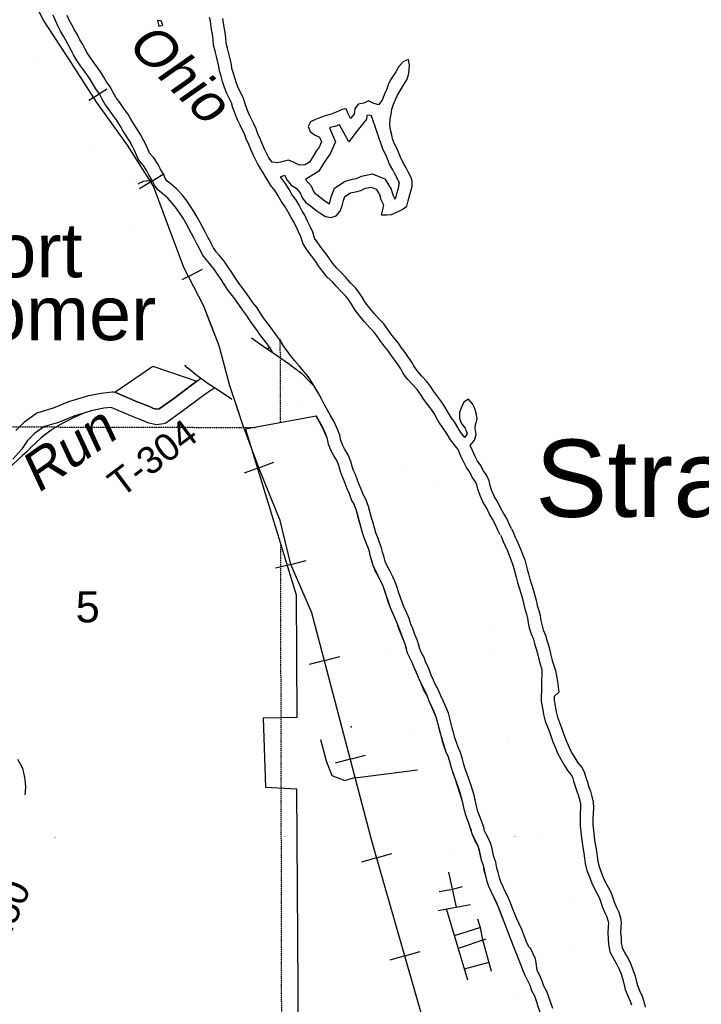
# Model space of a CAD drawing. Header units: feet. Extents: x -155 to 2562643, y -56 to 364810.
# Tile 113 of 121: x 2514785 to 2523596, y 315707 to 328440. Entities that reach past the tile are written whole.
import ezdxf
from ezdxf.enums import TextEntityAlignment as Align

# ---------------------------------------------------------------- set-up
doc = ezdxf.new("R2010")
doc.units = ezdxf.units.FT
doc.header["$MEASUREMENT"] = 0
for name, pattern in [('HIDDEN', [0.375, 0.25, -0.125]), ('HIDDEN2', [0.1875, 0.125, -0.0625]), ('water', [0])]:
    doc.linetypes.add(name, pattern=pattern)
for name, color, linetype in [('INCORPORATED', 3, 'Continuous'), ('MTEXT', 2, 'Continuous'), ('RAILROAD', 6, 'Continuous'), ('SECTION', 8, 'HIDDEN2'), ('SECTION-TEXT', 8, 'Continuous'), ('STATE-RT', 2, 'Continuous'), ('STREET-URBAN', 15, 'Continuous'), ('TOWNSHIP', 9, 'HIDDEN'), ('TR-TEXT', 6, 'Continuous'), ('TWP-RD', 6, 'Continuous'), ('WATER-TEXT', 1, 'Continuous'), ('WATERWAY', 14, 'water')]:
    doc.layers.add(name, color=color, linetype=linetype)
doc.styles.add('ARIAL', font='arial.ttf')

msp = doc.modelspace()

# ---------------------------------------------------------------- linework, layer by layer
at = {"layer": 'INCORPORATED'}
for points in [[(2516014.21, 323624.04), (2516507.79, 323960.16), (2517076.04, 323767.09), (2516760.3, 323528.85), (2516587.27, 323406.99), (2516558.54, 323403.77), (2516516.02, 323413.83), (2516462.11, 323437.31), (2516304.91, 323499.05), (2516014.21, 323624.04)], [(2521511.91, 315600.32), (2521443.13, 315809.94), (2521405.71, 315881.22), (2521382.3, 315950.78), (2521313.53, 316089.46), (2521131.05, 316558.06), (2520978.17, 316956.04), (2520885.55, 317155.99), (2520849.87, 317229.2), (2520828.3, 317296.74), (2520779.55, 317499.74), (2520753.94, 317569.18), (2520709.61, 317754.28), (2520636.34, 317896.64), (2520601.41, 318021.91), (2520550.38, 318152.79), (2520530.57, 318230.39), (2520513.3, 318316.66), (2520410.98, 318641.86), (2520368.16, 318762.94), (2520328.87, 318904.12), (2520299.36, 318969.47), (2520236.79, 319166.13), (2520168.84, 319420.72), (2520076.04, 319628.67), (2520050.38, 319700.11), (2519951.69, 319903.92), (2519932.49, 319955.5), (2519879.8, 320072.34), (2519860.55, 320125.92), (2519831.33, 320179.27), (2519799.73, 320248.57), (2519769.03, 320363.93), (2519664.74, 320635.66), (2519578.11, 320835.75), (2519481.66, 321113.67), (2519353.5, 321380.83), (2519316.49, 321510.05), (2519305.18, 321565.82), (2519234.9, 321750.29), (2519213.29, 321819.84), (2519136.93, 322092.23), (2519107.04, 322173.59), (2519075.68, 322232.88), (2519047.98, 322306.28), (2519018.47, 322371.63), (2518990.86, 322441.03), (2518971.57, 322496.61), (2518948.38, 322548.1), (2518926.91, 322611.64), (2518909.42, 322675.27), (2518883.95, 322738.72), (2518840.33, 322809.73), (2518806.83, 322874.98), (2518779.08, 322950.38), (2518763.45, 323020.06), (2518731.64, 323097.1), (2518703.87, 323156.27), (2518616.91, 323312.07), (2517702.22, 323142.76), (2517702.22, 323142.76), (2518357.08, 321002.41), (2518368.93, 319417.47), (2517930.9, 319405.35), (2517963.09, 318513.17), (2518361.7, 318494.73), (2518384.03, 315278.8)]]:
    msp.add_lwpolyline(points, dxfattribs=at)
msp.add_point((2519068.57, 319295.43), dxfattribs=at)
at = {"layer": 'RAILROAD'}
for p, q in [((2515739.81, 327435.41), (2515912.87, 327545.29)), ((2515739.81, 327435.41), (2515677.15, 327395.62)), ((2516479.98, 326343.22), (2516653.28, 326452.71)), ((2516479.98, 326343.22), (2516333.7, 326250.8)), ((2516967.33, 325118.7), (2516881.92, 325074.44)), ((2516967.33, 325118.7), (2517149.34, 325213.02)), ((2517876.57, 322646.54), (2518068.38, 322718.89)), ((2517876.57, 322646.54), (2517686.73, 322574.93)), ((2518289.68, 321396.61), (2518092.44, 321349.02)), ((2518289.68, 321396.61), (2518488.96, 321444.7)), ((2518723.33, 320153.96), (2518527.09, 320102.39)), ((2518723.33, 320153.96), (2518921.6, 320206.06)), ((2519058.79, 318877.3), (2518862.55, 318825.73)), ((2519058.79, 318877.3), (2519257.06, 318929.39)), ((2519398.92, 317601.92), (2519203.93, 317545.82)), ((2519398.92, 317601.92), (2519595.93, 317658.6)), ((2519763.87, 316333.37), (2519568.88, 316277.27)), ((2519763.87, 316333.37), (2519960.88, 316390.05))]:
    msp.add_line(p, q, dxfattribs=at)
at = {"layer": 'RAILROAD', "const_width": 0.08}
msp.add_lwpolyline([(2521358.26, 312121.71), (2521055.13, 312633.91), (2520037.15, 315383.45), (2519341.13, 317802.8), (2518561.34, 320770.45), (2518290.12, 321394.8), (2518152.51, 321965.12), (2517885.27, 322623.49), (2517667.88, 323199.81), (2517502.35, 323704.09), (2517362.75, 324222.38), (2517165.31, 324736.67), (2516906.05, 325236.95), (2516708.61, 325767.24), (2516515.16, 326287.53), (2516180.11, 326817.83), (2515781.25, 327370.14), (2515452.18, 327888.42), (2515095.2, 328434.73), (2514788.07, 329041.07)], dxfattribs=at)
at = {"layer": 'RAILROAD'}
for points in [[(2520037.15, 315383.45), (2519341.13, 317802.8), (2518561.34, 320770.45), (2518290.12, 321394.8), (2518152.51, 321965.12), (2517885.27, 322623.49), (2517667.88, 323199.81), (2517502.35, 323704.09), (2517362.75, 324222.38), (2517165.31, 324736.67), (2516906.05, 325236.95), (2516708.61, 325767.24), (2516515.16, 326287.53), (2516180.11, 326817.83), (2515781.25, 327370.14), (2515452.18, 327888.42), (2515095.2, 328434.73), (2514788.07, 329041.07)], [(2517304.57, 324373.92), (2517165.31, 324736.67), (2516906.05, 325236.95), (2516708.61, 325767.24), (2516515.16, 326287.53), (2516180.11, 326817.83), (2515781.25, 327370.14), (2515452.18, 327888.42), (2515095.2, 328434.73), (2514788.07, 329041.07)], [(2522692.26, 309861.08), (2522583.35, 310051.98), (2522279.35, 310554.83), (2521971.34, 311085.73), (2521683.33, 311586.58), (2521367.36, 312111.47), (2521055.13, 312633.91), (2520037.15, 315383.45), (2519341.13, 317802.8), (2518561.34, 320770.45), (2518290.12, 321394.8), (2518152.51, 321965.12), (2517885.27, 322623.49), (2517667.88, 323199.81), (2517573.08, 323488.61)]]:
    msp.add_lwpolyline(points, dxfattribs=at)
at = {"layer": 'SECTION'}
for points in [[(2518156.23, 323226.8), (2518153.99, 324318.38)], [(2486832.92, 323243.42), (2517829.98, 323166.41)], [(2518211.03, 296510.48), (2518159.47, 321648.29)]]:
    msp.add_lwpolyline(points, dxfattribs=at)
at = {"layer": 'STATE-RT', "color": 3, "linetype": 'Continuous', "const_width": 0.02}
for points in [[(2514977.45, 328618.95), (2515150.24, 328328.44), (2515151.23, 328326.76), (2515151.24, 328326.75), (2515345.07, 327992.13), (2515345.18, 327991.95), (2515345.69, 327991.06), (2515519.11, 327685.9), (2515519.12, 327685.89), (2515687.52, 327394.07), (2515687.52, 327394.06), (2515891.27, 327044.26), (2516066.09, 326751.77), (2516067.24, 326749.82), (2516067.25, 326749.82), (2516213.73, 326496.26), (2516213.75, 326496.23), (2516213.76, 326496.21), (2516358.11, 326246.71), (2516358.18, 326246.6), (2516360.99, 326241.51), (2516472.77, 326029.32), (2516472.89, 326028.88), (2516475.25, 326024.38), (2516568.73, 325829.86), (2516568.82, 325829.5), (2516569.83, 325827.53), (2516673.88, 325601.17), (2516673.96, 325600.81), (2516674.7, 325599.35), (2516783.07, 325355.05), (2516783.25, 325354.23), (2516784.61, 325351.45), (2516890.69, 325094.44), (2516981.87, 324885.23), (2516981.93, 324884.96), (2516982.4, 324884.01), (2517051.81, 324720.83), (2517109.4, 324603.62), (2517181.46, 324499.5), (2517246.63, 324420.86), (2517321.38, 324345.25), (2517407.21, 324276.52), (2517524.34, 324191.39), (2517666.22, 324100.36), (2517666.62, 324099.95), (2517671.12, 324097.08), (2517831.86, 323984.82), (2517976.15, 323888.33), (2517976.32, 323888.16), (2517977.62, 323887.33), (2518111.16, 323795.73), (2518112.08, 323794.75), (2518117.74, 323790.95), (2518257.57, 323683.45), (2518262.33, 323678.03), (2518273.22, 323669.58), (2518383.17, 323557.5), (2518383.66, 323556.87), (2518384.22, 323556.42), (2518490.13, 323446.27), (2518498.05, 323435.74), (2518502.19, 323432.06), (2518537.46, 323384.83), (2518537.47, 323384.83), (2518537.47, 323384.82), (2518575.94, 323333.3), (2518582.55, 323323.28), (2518583.21, 323322.63), (2518653.21, 323209.79), (2518655.65, 323205.72), (2518659.12, 323199.36), (2518729.56, 323062.5), (2518729.64, 323062.19), (2518730.93, 323059.75), (2518805.66, 322906.94)], [(2518704.89, 322347.65), (2518704.89, 322347.67), (2518608.85, 322593.22), (2518533.77, 322780.1), (2518462.32, 322926.21), (2518395.11, 323056.78), (2518331.72, 323158.98), (2518297.09, 323205.34), (2518297.08, 323205.37), (2518267.41, 323245.1), (2518168.45, 323348.02), (2518066.42, 323452.03), (2517938.12, 323550.66), (2517808.93, 323639.28), (2517663.77, 323736.33), (2517663.51, 323736.62), (2517661.25, 323738.05), (2517501.74, 323849.47), (2517358.68, 323941.24), (2517358.08, 323941.88), (2517351.48, 323946.16), (2517227.96, 324035.94), (2517226.93, 324037.09), (2517222.4, 324040.18), (2517127.09, 324116.49), (2517122.85, 324121.44), (2517114.16, 324128.14), (2517028.66, 324214.64), (2517023.76, 324221.08), (2517019.86, 324224.36), (2516946.31, 324313.1), (2516940.27, 324321.8), (2516938.45, 324323.46), (2516856.36, 324442.07), (2516849.8, 324452.43), (2516845.07, 324461.3), (2516780.73, 324592.27), (2516780.47, 324593.41), (2516777.33, 324599.69), (2516706.42, 324766.43), (2516615.09, 324975.94), (2516614.96, 324976.59), (2516613.94, 324978.65), (2516508.08, 325235.17), (2516400.94, 325476.68), (2516297.69, 325701.31), (2516206.15, 325891.8), (2516096.88, 326099.21), (2515954.02, 326346.12), (2515953.95, 326346.23), (2515953.95, 326346.24), (2515807.97, 326598.91), (2515633.39, 326890.98), (2515632.24, 326892.93), (2515632.24, 326892.95), (2515428.3, 327243.08), (2515428.01, 327243.57), (2515428, 327243.6), (2515258.82, 327536.78), (2515258.8, 327536.79), (2515258.29, 327537.68), (2515084.87, 327842.84), (2515084.87, 327842.85), (2514892, 328175.8), (2514719.25, 328466.22)], [(2518805.66, 322906.94), (2518806.04, 322905.33), (2518810.1, 322896.96), (2518887.56, 322704.15), (2518887.64, 322703.79), (2518888.07, 322702.87), (2518984.5, 322456.33), (2518984.54, 322456.17), (2518984.73, 322455.75), (2519093.8, 322173.4), (2519093.88, 322173.01), (2519094.25, 322172.21), (2519190.71, 321916.08), (2519293.14, 321648.66), (2519293.14, 321648.64), (2519404.29, 321362.33), (2519404.35, 321362.06), (2519404.62, 321361.47), (2519541.05, 321003.53), (2519541.07, 321003.46), (2519541.11, 321003.36), (2519645.97, 320727.24), (2519769.65, 320405.37), (2519769.91, 320403.98), (2519771.2, 320401.16), (2519857.64, 320154.43), (2519941.98, 319913.68), (2519942.22, 319912.29), (2519943.16, 319910.16), (2520000.35, 319732.98), (2520000.92, 319729.39), (2520002.61, 319725.28), (2520032.67, 319611.68), (2520032.72, 319611.31), (2520032.86, 319610.96), (2520086.61, 319403.68), (2520086.95, 319401.07), (2520087.74, 319399.03), (2520151.97, 319114.32), (2520210.39, 318913.58), (2520210.57, 318912.33), (2520211.1, 318911.05), (2520252.48, 318759.01), (2520307.15, 318604.17), (2520358.42, 318466.37), (2520435.07, 318277.47), (2520435.4, 318275.8), (2520437.17, 318271.98), (2520529.02, 318017.5), (2520630.73, 317761.37), (2520630.74, 317761.34), (2520630.83, 317761.14), (2520731.4, 317506.67), (2520731.54, 317505.99), (2520732.21, 317504.55), (2520812.7, 317291.53), (2520889.72, 317115.82), (2520975.52, 316932.48), (2521086.82, 316707.76), (2521086.93, 316707.31), (2521088.43, 316704.41), (2521219.25, 316422.96), (2521341.46, 316166.14), (2521410.02, 316043.58), (2521410.05, 316043.51), (2521411.67, 316040.55), (2521464.49, 315940.82), (2521464.65, 315940.19), (2521468.21, 315933.29), (2521533.38, 315791.59), (2521533.65, 315790.39), (2521535.95, 315785.68), (2521550.24, 315750.73), (2521589.01, 315655.9)], [(2521259.46, 315669.26), (2521197.44, 315804.11), (2521147.38, 315898.64), (2521077.23, 316024.01), (2521077.17, 316024.28), (2521072.69, 316032.79), (2520948.01, 316294.81), (2520947.97, 316295.02), (2520947.43, 316296.04), (2520817.15, 316576.36), (2520705.96, 316800.83), (2520705.87, 316801.25), (2520704.52, 316803.82), (2520617.18, 316990.44), (2520617.05, 316991.06), (2520615.65, 316993.81), (2520536.42, 317174.57), (2520536.04, 317176.39), (2520533.49, 317181.77), (2520452.2, 317396.93), (2520351.83, 317650.88), (2520351.83, 317650.93), (2520249.29, 317909.09), (2520249.03, 317910.48), (2520247.6, 317913.54), (2520156.02, 318167.32), (2520079.66, 318355.48), (2520079.42, 318356.72), (2520078.07, 318359.58), (2520025.53, 318500.79), (2520025.39, 318501.62), (2520024.67, 318503.16), (2519967.77, 318664.32), (2519967, 318668.83), (2519964.48, 318674.87), (2519922.02, 318830.9), (2519862.64, 319034.93), (2519861.96, 319039.7), (2519860.34, 319043.84), (2519795.61, 319330.79), (2519742.51, 319535.57), (2519713.64, 319644.67), (2519658.31, 319816.1), (2519574.52, 320055.25), (2519488.78, 320299.99), (2519365.85, 320619.89), (2519365.82, 320620.07), (2519365.64, 320620.44), (2519260.76, 320896.65), (2519260.73, 320896.69), (2519124.51, 321254.09), (2519013.48, 321540.08), (2519013.45, 321540.29), (2519013.24, 321540.71), (2518910.42, 321809.16), (2518910.38, 321809.42), (2518910.12, 321809.95), (2518813.89, 322065.5), (2518704.89, 322347.65)]]:
    msp.add_lwpolyline(points, dxfattribs=at)
at = {"layer": 'STATE-RT', "color": 3, "linetype": 'Continuous'}
for points in [[(2517780.9, 324323.82), (2517825.24, 324295.37), (2517828.26, 324292.27), (2517972.93, 324191.23), (2518117.03, 324094.87), (2518274.9, 323986.58), (2518278.64, 323982.59), (2518432.1, 323864.62), (2518563.19, 323730.99), (2518597.92, 323694.87)], [(2517529.55, 323525.34), (2517521.28, 323530.87), (2517362.61, 323641.7), (2517197.54, 323747.59), (2517193.44, 323751.97), (2517073.45, 323839.18), (2516952.5, 323936.02), (2516952.21, 323936.36), (2516917.83, 323971.14)]]:
    msp.add_lwpolyline(points, dxfattribs=at)
at = {"layer": 'STREET-URBAN'}
for points in [[(2518675.33, 319132.21), (2518748.58, 318857.4), (2518820.19, 318664.64), (2518988.9, 318600.02), (2519099.8, 318636.33), (2519153.55, 318639.44), (2519927.88, 318738.87)], [(2520430.96, 316963.95), (2520333.98, 317416.2)], [(2520207.42, 317165.33), (2520382.24, 317194.94), (2520508.93, 317231.31)], [(2520194.36, 316920.78), (2520611.85, 316996.95)], [(2520579.1, 316017.63), (2520302.65, 316940.54)], [(2520406.07, 316595.27), (2520744.99, 316703.36)], [(2520885.77, 316132.03), (2520773.95, 316542.21), (2520741.03, 316693.71), (2520705.74, 316806.29)], [(2520455.22, 316431.21), (2520814.03, 316553.57)], [(2520535, 316164.87), (2520853.47, 316250.5)]]:
    msp.add_lwpolyline(points, dxfattribs=at)
at = {"layer": 'TOWNSHIP', "const_width": 0.03, "flags": 128}
msp.add_lwpolyline([(2521553.07, 317877.35), (2486855.47, 317827)], dxfattribs=at)
at = {"layer": 'TWP-RD'}
for points in [[(2514733.61, 323129.57), (2514849.61, 323241.63), (2515008.99, 323354.99), (2515023.96, 323362.26), (2515222.34, 323420.61), (2515418.99, 323502.1), (2515679.22, 323579.99), (2515839.98, 323611.93), (2515979.39, 323629.02), (2515997.02, 323628.07), (2516014.21, 323624.04), (2516304.91, 323499.05), (2516462.11, 323437.31), (2516516.02, 323413.83), (2516558.54, 323403.77), (2516587.27, 323406.99), (2516760.3, 323528.85), (2517076.04, 323767.09), (2517124.35, 323798.17)], [(2517309.45, 323679.43), (2517190.53, 323602.93), (2516878.15, 323367.23), (2516674.61, 323223.88), (2516659.48, 323216.64), (2516643.37, 323212.03), (2516555, 323202.12), (2516537.81, 323203.16), (2516452.58, 323223.31), (2516385.59, 323252.49), (2516228.84, 323314.05), (2515968.15, 323426.14), (2515871.67, 323414.31), (2515727.48, 323385.67), (2515486.12, 323313.42), (2515289.03, 323231.75), (2515104.46, 323177.46), (2514977.77, 323087.35), (2514884.33, 322997.09), (2514808.17, 322882.18), (2514696.67, 322755.65)]]:
    msp.add_lwpolyline(points, dxfattribs=at)
at = {"layer": 'WATERWAY'}
for p, q in [((2516612.13, 328423.8), (2516568.28, 328428.01)), ((2516633.7, 328367.9), (2516612.13, 328423.8)), ((2516585.9, 328358.37), (2516633.7, 328367.9))]:
    msp.add_line(p, q, dxfattribs=at)
at = {"layer": 'WATERWAY', "const_width": 0.04}
msp.add_lwpolyline([(2522069.3, 315237.62), (2522023, 315725.06), (2522033.23, 316083.53), (2521870.06, 317101.72), (2521553.07, 317877.35), (2521553.07, 317877.35), (2521324.12, 318437.55), (2521201.01, 318817.27), (2521196.89, 318881.35), (2521196.89, 318881.35), (2521122.06, 318990.56), (2520987.62, 320000.7), (2520531.78, 321798.13), (2520325.47, 322312.22), (2520121.69, 322520.61), (2520036.08, 322561.04), (2519948.69, 322464.03), (2519815.4, 322421.04), (2519571.36, 322878.4), (2519359.98, 323042.69), (2518951.59, 323135.72), (2518704.73, 323309.6), (2518508.38, 323765.72), (2518248.23, 324107.24), (2518106.1, 324425.68), (2517773.58, 324624.16), (2517365.06, 325187.48), (2516779.97, 326283.67), (2516576.74, 326607.6), (2516212.88, 326973.11), (2515768.98, 327728.69), (2514802.29, 329295.89)], dxfattribs=at)
at = {"layer": 'WATERWAY'}
for points in [[(2517878.26, 324388), (2517859.63, 324415.58), (2517814.3, 324474.54), (2517764.69, 324545.42), (2517718.98, 324620.38), (2517663.43, 324689.11), (2517617.85, 324758.08), (2517564.25, 324828.85), (2517473.49, 324950.78), (2517429.96, 325017.79), (2517388.57, 325078.85), (2517342.95, 325149.82), (2517295.39, 325218.74), (2517237.84, 325287.42), (2517194.69, 325338.42), (2517149.26, 325401.39), (2517113.67, 325470.59), (2517074.04, 325541.7), (2517038.45, 325610.91), (2516971.45, 325741.41), (2516936, 325804.62), (2516896.46, 325871.73), (2516859.11, 325930.88), (2516813.59, 325997.85), (2516762.13, 326062.67), (2516700.59, 326131.25), (2516639.43, 326183.83), (2516572.18, 326240.27), (2516528.85, 326299.28), (2516499.39, 326362.63), (2516455.76, 326433.64), (2516430.58, 326485.08), (2516387, 326554.09), (2516327.46, 326622.72), (2516293.96, 326687.98), (2516272.72, 326741.51), (2516239.22, 326806.76), (2516203.68, 326873.97), (2516162.19, 326939.03), (2516124.8, 327000.19), (2516083.26, 327067.25), (2516043.82, 327130.35), (2515994.21, 327201.23), (2515944.65, 327270.1), (2515891, 327342.87), (2515853.41, 327412.03), (2515815.78, 327483.19), (2515770.4, 327544.15), (2515730.86, 327611.26), (2515699.69, 327662.56), (2515654.16, 327729.52), (2515610.78, 327790.53), (2515571.53, 327845.64), (2515521.96, 327914.51), (2515482.29, 327987.62), (2515455.11, 328039.01), (2515419.7, 328100.22), (2515386.2, 328165.47), (2515350.76, 328228.67), (2515313.26, 328293.83), (2515277.72, 328361.03), (2515248.16, 328428.38), (2515218.56, 328497.73)], [(2518014.99, 324480.36), (2517993.52, 324512.13), (2517947.36, 324572.18), (2517902.85, 324635.77), (2517854.17, 324715.61), (2517796.73, 324786.68), (2517752.58, 324853.47), (2517696.2, 324927.92), (2517608.99, 325045.08), (2517567.45, 325109.03), (2517526.28, 325169.76), (2517480.29, 325241.31), (2517426.81, 325318.8), (2517364.06, 325393.7), (2517324.77, 325440.13), (2517290.32, 325487.88), (2517259.14, 325548.51), (2517219.51, 325619.61), (2517185.21, 325686.32), (2517116.85, 325819.47), (2517079.05, 325886.86), (2517037.33, 325957.68), (2516997.14, 326021.33), (2516946.62, 326095.66), (2516888.26, 326169.16), (2516816.26, 326249.4), (2516746.25, 326309.59), (2516693.44, 326353.91), (2516671.55, 326383.72), (2516644.98, 326440.87), (2516600.48, 326513.28), (2516574.85, 326565.64), (2516519.83, 326652.77), (2516465.15, 326715.8), (2516444.39, 326756.24), (2516423.15, 326809.78), (2516385.55, 326883.01), (2516346.41, 326957.03), (2516302.15, 327026.43), (2516265.32, 327086.67), (2516223.35, 327154.42), (2516181.46, 327221.45), (2516128.77, 327296.73), (2516078.02, 327367.25), (2516030.55, 327431.64), (2515998.83, 327490), (2515955.71, 327571.54), (2515908.05, 327635.56), (2515872.45, 327695.98), (2515838.51, 327751.85), (2515789.63, 327823.73), (2515745.22, 327886.2), (2515705.69, 327941.7), (2515661.99, 328002.4), (2515627.74, 328065.54), (2515599.5, 328118.92), (2515564.59, 328179.26), (2515531.6, 328243.53), (2515494.23, 328310.17), (2515457.74, 328373.58), (2515426.39, 328432.85), (2515399.59, 328493.92)], [(2516568.28, 328428.01), (2516585.9, 328358.37)], [(2517858.63, 326581.32), (2517807.03, 326684.78), (2517771.99, 326761.62), (2517746.81, 326828.04), (2517712.56, 326900.6), (2517689.6, 326964.52), (2517661.34, 327021.38), (2517635.28, 327077.92), (2517599.51, 327143.54), (2517569.36, 327220.86), (2517541.53, 327298.33), (2517521.76, 327363.61), (2517498.38, 327415.39), (2517462.91, 327484.48), (2517432.99, 327561.21), (2517406.08, 327640.39), (2517388.12, 327711.35), (2517367.05, 327776.85), (2517361.27, 327836), (2517347.24, 327891.43), (2517327.14, 327962.73), (2517311.29, 328031.53), (2517290.68, 328108.69), (2517284.02, 328189.52), (2517277.37, 328253.02), (2517264.13, 328315.48), (2517255.98, 328383.13), (2517250.44, 328422.88), (2517238.13, 328467.72)], [(2518006.28, 326654.97), (2517955.96, 326755.85), (2517924.36, 326825.15), (2517898.8, 326892.6), (2517865.16, 326963.85), (2517841.64, 327029.34), (2517810.18, 327092.64), (2517782.81, 327152.03), (2517749.41, 327213.29), (2517723.89, 327278.73), (2517698.23, 327350.17), (2517676.56, 327421.72), (2517647.06, 327487.06), (2517613.56, 327552.31), (2517588.04, 327617.76), (2517564.42, 327687.25), (2517546.8, 327756.89), (2517529.55, 327810.52), (2517524.28, 327864.44), (2517506.65, 327934.07), (2517487.03, 328003.66), (2517471.44, 328071.35), (2517453.91, 328136.98), (2517448.31, 328204.9), (2517440.57, 328278.78), (2517427.07, 328342.51), (2517419.61, 328404.38), (2517412.39, 328456.25)], [(2518168.37, 326388.63), (2518157.92, 326408.4), (2518209.29, 326431.65), (2518244.79, 326366.44), (2518294.3, 326299.57), (2518359.12, 326261.09), (2518410.45, 326202.27), (2518437.96, 326136.88), (2518483.34, 326075.92), (2518544.26, 326033.34), (2518611.46, 325978.9), (2518676.47, 325932.42), (2518739.29, 325893.89), (2518813.43, 325883.66), (2518876.83, 325905.2), (2518929.39, 325962.51), (2518953.73, 326031.15), (2518969.98, 326103.6), (2518988.76, 326154.09), (2519059.57, 326199.82), (2519125.11, 326215.41), (2519194.64, 326231.09), (2519255.85, 326260.58), (2519327.37, 326276.3), (2519393.9, 326249.88), (2519435.48, 326180.81), (2519455.01, 326115.23), (2519486.56, 326047.93), (2519476.06, 325985.62), (2519457.71, 325917.13), (2519525.62, 325916.75), (2519591.39, 325922.33), (2519660.59, 325952.02), (2519729.74, 325983.7), (2519790.57, 326029.19), (2519806.88, 326099.64), (2519825.32, 326164.14), (2519839.91, 326222.54), (2519856.36, 326286.99), (2519858.69, 326357.1), (2519839.5, 326408.68), (2519807.99, 326473.98), (2519780.81, 326525.38), (2519751.63, 326576.72), (2519716.14, 326641.92), (2519690.72, 326703.37), (2519663.16, 326770.76), (2519629.75, 326832.01), (2519606.14, 326901.51), (2519594.92, 326953.28), (2519579.44, 327016.96), (2519569.93, 327080.79), (2519576.12, 327157), (2519586.77, 327213.3), (2519595.13, 327281.56), (2519615.57, 327346.11), (2519647.89, 327414.94), (2519668.66, 327465.48), (2519709.06, 327530.5), (2519745.47, 327595.43), (2519787.82, 327662.5), (2519812.25, 327727.14), (2519820.81, 327787.39), (2519825.23, 327853.55), (2519811.6, 327923.29), (2519744.3, 327897.65), (2519687.89, 327834.25), (2519647.58, 327765.22), (2519614.83, 327714.4), (2519580.09, 327663.52), (2519549.67, 327598.74), (2519525.29, 327532.1), (2519496.87, 327467.36), (2519470.49, 327400.68), (2519424.05, 327337.51), (2519355.57, 327361.89), (2519294.93, 327392.46), (2519231.77, 327360.92), (2519162.2, 327347.24), (2519117.71, 327286.13), (2519109.3, 327219.87), (2519062.77, 327160.71), (2519029.36, 327221.96), (2519005.79, 327289.45), (2518952.09, 327280.15), (2518877.1, 327242.33), (2518811.75, 327218.74), (2518746.21, 327203.16), (2518673.03, 327173.38), (2518607.73, 327147.79), (2518542.47, 327120.21), (2518515.95, 327059.52), (2518539.43, 326996.03), (2518594.36, 326953.31), (2518660.99, 326922.88), (2518688.4, 326861.49), (2518656.13, 326790.65), (2518619.39, 326739.73), (2518573.15, 326668.56), (2518530.85, 326599.49), (2518473.77, 326564.1)], [(2518479.83, 326373.72), (2518552.24, 326290.74), (2518582.28, 326219.33), (2518599.75, 326195.86), (2518643.58, 326165.23), (2518711.46, 326110.23), (2518767.7, 326070.03), (2518788.03, 326057.57), (2518794.9, 326076.94), (2518811.43, 326150.63), (2518853.21, 326262.97), (2518993.84, 326353.79), (2519087.87, 326376.16), (2519139.98, 326387.91), (2519201.6, 326417.59), (2519341.3, 326448.3), (2519506.55, 326382.68), (2519587.64, 326247.97), (2519609.63, 326174.12), (2519634.31, 326121.47), (2519643.55, 326125.71), (2519647.08, 326140.95), (2519665.91, 326206.83), (2519679.93, 326262.94), (2519692.05, 326310.41), (2519692.7, 326330.06), (2519687.54, 326343.92), (2519660.71, 326399.54), (2519636.12, 326446.03), (2519607.43, 326496.51), (2519567.02, 326570.74), (2519538.12, 326640.6), (2519513.91, 326699.81), (2519478.09, 326765.48), (2519332.16, 327195.08), (2519300.64, 327206.3), (2519273.22, 327200.91), (2519267.23, 327153.77), (2519148.45, 327002.75)], [(2519147.4, 327001.42), (2519037.75, 326862), (2518917.94, 327081.65), (2518858.99, 327060.37), (2518796.68, 327045.56), (2518788.42, 327042.2), (2518869.4, 326860.81), (2518799.51, 326707.37), (2518755.56, 326646.45), (2518712.71, 326580.51), (2518651.1, 326479.9), (2518479.83, 326373.72)], [(2518473.77, 326564.1), (2518404, 326558.42), (2518331.25, 326594.71), (2518258.68, 326622.99), (2518191.2, 326605.36), (2518121.67, 326589.68), (2518049.62, 326595.96), (2518006.28, 326654.97)], [(2518030.35, 326296.65), (2517858.63, 326581.32)], [(2516499.39, 326362.63), (2516382.61, 326347.15), (2516327.14, 326321.67), (2516315.12, 326311.71)], [(2521143.7, 321854.11), (2521110.2, 321919.36), (2521080.6, 321988.71), (2521038.97, 322059.78), (2521001.38, 322128.93), (2520967.69, 322202.19), (2520919.94, 322279.11), (2520890.33, 322348.46), (2520866.81, 322413.95), (2520853.32, 322477.68), (2520821.77, 322544.98), (2520776.29, 322609.94), (2520744.84, 322673.24), (2520703.49, 322732.3), (2520669.9, 322801.55), (2520636.4, 322866.81), (2520608.89, 322932.2), (2520665.16, 323001.61), (2520685.41, 323074.15), (2520671.58, 323151.89), (2520678.33, 323204.09), (2520696.63, 323274.59), (2520691.17, 323336.51), (2520667.46, 323410.01), (2520640, 323473.4), (2520584.68, 323532.13), (2520525.66, 323494.68), (2520497.28, 323427.94), (2520470.9, 323361.26), (2520468.71, 323285.14), (2520490.19, 323221.6), (2520541.65, 323156.78), (2520571.26, 323087.43), (2520538.51, 323036.6), (2520489.09, 323099.47), (2520449.6, 323164.58), (2520403.93, 323237.55), (2520362.59, 323296.61), (2520323.15, 323359.72), (2520281.43, 323434.78), (2520240.09, 323493.84), (2520188.53, 323562.66), (2520138.97, 323631.53), (2520101.62, 323690.69), (2520050.01, 323761.51), (2519984.43, 323832), (2519931.11, 323890.77), (2519883.69, 323953.68), (2519854.37, 324011.03), (2519811.03, 324070.04), (2519767.55, 324135.05), (2519718.08, 324199.92), (2519680.78, 324257.08), (2519635.54, 324312.04), (2519584.03, 324378.86), (2519534.51, 324445.73), (2519493.12, 324506.79), (2519431.73, 324569.37), (2519366.1, 324641.86), (2519310.55, 324710.59), (2519257, 324779.36), (2519211.33, 324852.33), (2519167.85, 324917.34), (2519126.65, 324970.4), (2519063.16, 325036.94), (2518999.58, 325107.47), (2518948.35, 325162.29), (2518882.96, 325224.78), (2518831.55, 325287.6), (2518784.03, 325354.51), (2518740.64, 325415.53), (2518689.13, 325482.35), (2518639.52, 325553.22), (2518598.08, 325616.28), (2518572.33, 325691.73), (2518538.64, 325764.98), (2518506.99, 325836.28), (2518469.26, 325911.44), (2518436.05, 325964.69), (2518396.27, 326041.8), (2518352.65, 326112.82), (2518303.14, 326179.68), (2518269.68, 326242.94), (2518221.83, 326323.86), (2518168.37, 326388.63)], [(2520451.97, 322879.69), (2520353.19, 323005.36), (2520309.12, 323078.02), (2520266.32, 323146.41), (2520224.95, 323205.52), (2520180.99, 323275.86), (2520141.36, 323347.16), (2520106.44, 323397.04), (2520055.53, 323465), (2520002.12, 323539.21), (2519965.03, 323597.96), (2519922.48, 323656.35), (2519862.92, 323720.37), (2519803.87, 323785.46), (2519743.3, 323865.81), (2519713.51, 323924.08), (2519675.9, 323975.29), (2519633.24, 324039.07), (2519583.21, 324104.68), (2519547.59, 324159.26), (2519506.47, 324209.21), (2519452.38, 324279.38), (2519399.86, 324350.3), (2519364.9, 324401.88), (2519311.63, 324456.18), (2519240.68, 324534.55), (2519181.28, 324608.04), (2519121.62, 324684.66), (2519072.79, 324762.68), (2519033.94, 324820.76), (2519001.48, 324862.57), (2518942.17, 324924.73), (2518878.02, 324995.89), (2518830.98, 325046.22), (2518761.66, 325112.47), (2518700.29, 325187.46), (2518649.53, 325258.93), (2518608.02, 325317.32), (2518556.13, 325384.62), (2518502.96, 325460.58), (2518448.69, 325543.17), (2518418.9, 325630.45), (2518388.28, 325697.03), (2518357.77, 325765.76), (2518325.22, 325830.6), (2518292.49, 325883.07), (2518252.45, 325960.69), (2518215.79, 326020.37), (2518163.12, 326091.51), (2518125.66, 326162.33), (2518086.37, 326228.77), (2518030.35, 326296.65)], [(2518961.68, 322931.97), (2518937.69, 322997.13), (2518922.05, 323066.87), (2518890.07, 323153.59), (2518849.26, 323239.49), (2518804.48, 323322.11), (2518764.41, 323392.06), (2518726.59, 323459.91), (2518691.4, 323528.34), (2518652.26, 323600.37), (2518618.97, 323659.24), (2518570.19, 323739.24), (2518513.97, 323823.91), (2518455.5, 323894.76), (2518403.65, 323958.69), (2518336.59, 324032.46), (2518285.83, 324096.46), (2518243.55, 324157.79), (2518199.9, 324215.7), (2518157.1, 324289.15), (2518101.84, 324365.95), (2518053.13, 324430.55), (2518009.67, 324487.78)], [(2518051.8, 324142.14), (2518018.54, 324199.21), (2517968.98, 324268.08), (2517921.55, 324330.99), (2517878.26, 324388)], [(2518018.54, 324199.21), (2517985.24, 324176.26)], [(2515643.3, 323363.1), (2515607.48, 323348.85), (2515553.96, 323325.43), (2515482.72, 323289.51), (2515431.25, 323264.13), (2515367.81, 323236.44), (2515312.44, 323206.95), (2515245.29, 323167.12), (2515190.02, 323133.61), (2515123.18, 323081.75), (2515062.29, 323032.04), (2514999.65, 322972.26), (2514938.97, 322914.53), (2514880.29, 322856.85), (2514817.55, 322801.08), (2514758.82, 322745.4), (2514696.18, 322685.62), (2514633.44, 322629.84), (2514598.65, 322594.43)], [(2518806.83, 322874.98), (2518779.08, 322950.38), (2518763.45, 323020.06), (2518737.84, 323089.51), (2518702.11, 323164.72), (2518660.34, 323241.78), (2518620.75, 323310.89), (2518617.12, 323317.41)], [(2521366.96, 316444.78), (2521361.86, 316457.59), (2521333.68, 316524.57), (2521300.03, 316604.29), (2521277.07, 316672.2), (2521235.22, 316757.71), (2521206.14, 316819.74), (2521179.33, 316885.94), (2521160.98, 316937.02), (2521131.21, 317017.93), (2521091.66, 317107.46), (2521057.84, 317175.24), (2521034.97, 317226.03), (2521003.42, 317290.76), (2520986.34, 317344.25), (2520967.93, 317409.48), (2520952.46, 317469.03), (2520939.5, 317542.89), (2520913.46, 317613.48), (2520901.51, 317676.16), (2520886.37, 317737.52), (2520862.77, 317818.45), (2520818.76, 317897.17), (2520793.56, 317950.22), (2520784.65, 317991.32), (2520756.46, 318078.69), (2520723.65, 318158.5), (2520708.31, 318201.2), (2520691.29, 318267.9), (2520678.12, 318330.08), (2520659.06, 318411.2), (2520642.53, 318469.35), (2520618.45, 318550.94), (2520590.3, 318621.7), (2520566.57, 318697.11), (2520545.19, 318751), (2520527.03, 318807.86), (2520509.51, 318878.87), (2520483.42, 318962.79), (2520452.43, 319031.41), (2520429.98, 319093.91), (2520410.54, 319154.78), (2520395.67, 319210.71), (2520374.87, 319281.14), (2520359.26, 319350.74), (2520343.32, 319404.94), (2520326.01, 319472.03), (2520293.8, 319553.01), (2520261.06, 319629.67), (2520227.69, 319694.56), (2520200.77, 319769.53), (2520157.46, 319845.14), (2520132.4, 319899.05), (2520105.24, 319964.38), (2520085.62, 320017.11), (2520055.38, 320086.93), (2520032.4, 320135.6), (2520011.47, 320193.86), (2519978.95, 320253.23), (2519956.12, 320303.29), (2519943.72, 320352.85), (2519925, 320418.68), (2519894.8, 320490.46), (2519866.8, 320564.67), (2519841.29, 320623.57), (2519819.39, 320694), (2519787.93, 320764.44), (2519755.48, 320836.82), (2519732.37, 320894.39), (2519706.45, 320966.57), (2519688.17, 321022.76), (2519665.2, 321096.63), (2519633.92, 321177.39), (2519607.16, 321236.81), (2519569.18, 321310.68), (2519534.48, 321376.28), (2519510.69, 321432.7), (2519496.8, 321489.82), (2519476.27, 321552.33), (2519464.16, 321612.06), (2519438.25, 321679.66), (2519419.01, 321731.37), (2519390.84, 321804.49), (2519371.52, 321866.67), (2519349.71, 321944.23), (2519332.89, 321998.29), (2519316.01, 322063.27), (2519294.2, 322142.63), (2519258.09, 322240.92), (2519226.39, 322300.85), (2519200.51, 322369.43), (2519170.39, 322436.11), (2519145.53, 322498.61), (2519125.04, 322557.66), (2519102.13, 322608.53), (2519084.75, 322659.96), (2519066.04, 322728.04), (2519031.86, 322813.17), (2518984.23, 322890.71), (2518953.61, 322950.34)], [(2521027.84, 316820.45), (2521025.16, 316827.06), (2521005.91, 316880.64), (2520978.17, 316956.04), (2520942.29, 317037.25), (2520908.74, 317104.5), (2520885.55, 317155.99), (2520849.87, 317229.2), (2520828.3, 317296.74), (2520808.67, 317366.32), (2520791.09, 317433.96), (2520779.55, 317499.74), (2520753.94, 317569.18), (2520740.26, 317640.91), (2520727, 317694.64), (2520709.61, 317754.28), (2520672.07, 317821.43), (2520636.34, 317896.64), (2520625.12, 317948.41), (2520601.41, 318021.91), (2520569.63, 318099.21), (2520550.38, 318152.79), (2520530.57, 318230.39), (2520517.08, 318294.12), (2520499.31, 318369.75), (2520484.05, 318423.43), (2520462.34, 318496.97), (2520434.73, 318566.37), (2520410.98, 318641.86), (2520389.74, 318695.4), (2520368.16, 318762.94), (2520350.49, 318834.58), (2520328.87, 318904.12), (2520299.36, 318969.47), (2520273.7, 319040.91), (2520252.13, 319108.45), (2520236.79, 319166.13), (2520215.07, 319239.67), (2520199.44, 319309.36), (2520184.24, 319361.04), (2520168.84, 319420.72), (2520141.24, 319490.11), (2520111.63, 319559.46), (2520076.04, 319628.67), (2520050.38, 319700.11), (2520010.8, 319769.22), (2519981.34, 319832.57), (2519951.69, 319903.92), (2519932.49, 319955.5), (2519905.03, 320018.9), (2519879.8, 320072.34), (2519860.55, 320125.92), (2519831.33, 320179.27), (2519799.73, 320248.57), (2519784.29, 320310.25), (2519769.03, 320363.93), (2519741.52, 320429.32), (2519713.82, 320502.72), (2519686.36, 320566.12), (2519664.74, 320635.66), (2519637.32, 320697.05), (2519603.58, 320772.31), (2519578.11, 320835.75), (2519550.32, 320913.15), (2519530.93, 320972.74), (2519509.31, 321042.28), (2519481.66, 321113.67), (2519458.47, 321165.16), (2519422.88, 321234.37), (2519385.24, 321305.52), (2519353.5, 321380.83), (2519338.01, 321444.51), (2519316.49, 321510.05), (2519305.18, 321565.82), (2519283.89, 321621.36), (2519264.7, 321672.94), (2519234.9, 321750.29), (2519213.29, 321819.84), (2519191.48, 321897.38), (2519174.18, 321953.01), (2519156.6, 322020.65), (2519136.93, 322092.23), (2519107.04, 322173.59), (2519075.68, 322232.88), (2519047.98, 322306.28), (2519018.47, 322371.63), (2518990.86, 322441.03), (2518971.57, 322496.61), (2518948.38, 322548.1), (2518926.91, 322611.64), (2518909.42, 322675.27), (2518883.95, 322738.72), (2518840.33, 322809.73), (2518806.83, 322874.98)], [(2520996.92, 321778.75), (2520960.74, 321849.21), (2520932.95, 321914.33), (2520895.26, 321978.66), (2520853.78, 322054.98), (2520822.08, 322123.91), (2520773.13, 322202.76), (2520736.68, 322288.13), (2520707.72, 322368.77), (2520695.84, 322424.88), (2520678.43, 322462.03), (2520634.03, 322525.44), (2520602.58, 322588.74), (2520560.78, 322648.45), (2520522.26, 322727.86), (2520486.74, 322797.04), (2520451.97, 322879.69)], [(2521143.7, 321854.11), (2521164.28, 321818.32), (2521187.56, 321754.76), (2521210.59, 321703.2), (2521241.9, 321637.8), (2521262.97, 321584.2), (2521288.33, 321516.68), (2521313.61, 321453.16), (2521332.93, 321387.51), (2521345.98, 321335.75), (2521363.23, 321274.06), (2521380.64, 321204.37), (2521404.16, 321128.81), (2521425.61, 321057.2), (2521444.89, 320993.56), (2521460.1, 320933.83), (2521475.56, 320862.1), (2521494.84, 320798.46), (2521512.17, 320732.77), (2521521.47, 320668.92), (2521532.52, 320617.11), (2521551.85, 320551.46), (2521581.24, 320482.02), (2521598.57, 320416.34), (2521619.89, 320350.73), (2521639.22, 320285.09), (2521652.47, 320223.32), (2521669.92, 320151.63), (2521691.2, 320088.03), (2521710.53, 320022.38), (2521725.86, 319956.65), (2521737.36, 319882.84), (2521752.21, 319743.05), (2521693.4, 319687.79), (2521692.43, 319637.74), (2521705.85, 319567.97), (2521719.43, 319490.2), (2521736.84, 319420.51), (2521764.19, 319353.03), (2521787.59, 319283.46), (2521806.63, 319231.82), (2521830.08, 319160.26), (2521857.39, 319094.78), (2521890.94, 319017.42), (2521924.16, 318956.06), (2521959.43, 318892.75), (2521998.68, 318829.51), (2522053.92, 318766.61), (2522085.22, 318701.22), (2522102.43, 318641.53), (2522123.71, 318577.93), (2522143, 318514.28), (2522162.04, 318462.64), (2522179.45, 318392.95), (2522196.9, 318321.26), (2522200.41, 318247.28), (2522195.93, 318173.14), (2522193.37, 318103.04), (2522194.93, 318027.02), (2522202.4, 317955.12), (2522209.94, 317879.23), (2522217.04, 317825.34), (2522228.34, 317761.53), (2522239.84, 317687.71), (2522251.26, 317617.9), (2522258.56, 317554.01), (2522273.89, 317488.28), (2522303.37, 317414.84), (2522330.88, 317339.36), (2522357.99, 317283.88), (2522391.26, 317220.52), (2522424.56, 317155.17), (2522447.76, 317095.6), (2522469.08, 317030), (2522500.56, 316956.6), (2522529.75, 316897.16), (2522551.19, 316825.56), (2522560.45, 316763.7), (2522557.64, 316705.61), (2522553.13, 316633.46), (2522558.43, 316569.53), (2522561.86, 316499.55), (2522571.08, 316439.7), (2522608.5, 316368.43), (2522649.92, 316297.23), (2522683.31, 316227.88), (2522712.78, 316154.43), (2522736.14, 316086.87), (2522753.59, 316015.18), (2522768.93, 315949.45), (2522796.24, 315883.97), (2522829.67, 315812.61), (2522855.03, 315745.09), (2522868.52, 315671.32)], [(2521000.66, 321771.86), (2521014.2, 321748.31), (2521034.58, 321692.67), (2521060.82, 321633.92), (2521090.51, 321571.91), (2521108.95, 321525.01), (2521134.43, 321457.16), (2521157.48, 321399.25), (2521173.73, 321344.03), (2521186.5, 321293.36), (2521203.71, 321231.84), (2521221.7, 321159.82), (2521246.35, 321080.62), (2521267.62, 321009.61), (2521285.91, 320949.26), (2521299.45, 320896.08), (2521315.69, 320820.73), (2521336.06, 320753.48), (2521350.24, 320699.73), (2521358.97, 320639.79), (2521372.46, 320576.54), (2521396.23, 320495.82), (2521424.7, 320428.55), (2521440.21, 320369.76), (2521462.26, 320301.92), (2521479.19, 320244.42), (2521491.62, 320186.5), (2521511.24, 320105.86), (2521533.77, 320038.53), (2521535.08, 320034.08), (2521527.12, 319623.6), (2521543.55, 319538.19), (2521557.91, 319455.97), (2521579.57, 319369.27), (2521609.39, 319295.69), (2521631.96, 319228.61), (2521650.77, 319177.57), (2521675.3, 319102.72), (2521705.55, 319030.19), (2521742.42, 318945.18), (2521779.53, 318876.63), (2521817.18, 318809.05), (2521865.69, 318730.89), (2521914.92, 318674.84), (2521930.47, 318642.34), (2521944.85, 318592.48), (2521966.49, 318527.81), (2521986.5, 318461.77), (2522004.13, 318413.96), (2522019.25, 318353.44), (2522032.84, 318297.62), (2522035.17, 318248.35), (2522031.11, 318181.13), (2522028.31, 318104.36), (2522030.11, 318016.78), (2522038.25, 317938.44), (2522046.01, 317860.29), (2522053.93, 317800.17), (2522065.57, 317734.44), (2522076.9, 317661.69), (2522087.78, 317595.2), (2522095.71, 317525.81), (2522116.07, 317438.52), (2522149.26, 317355.84), (2522178.83, 317274.71), (2522210.79, 317209.29), (2522244.71, 317144.71), (2522273.8, 317087.61), (2522292.3, 317040.12), (2522314.48, 316971.86), (2522350.59, 316887.67), (2522375.61, 316836.72), (2522389.75, 316789.5), (2522394.86, 316755.39), (2522392.89, 316714.74), (2522387.7, 316631.78), (2522393.76, 316558.67), (2522397.48, 316482.91), (2522412.2, 316387.37), (2522464.08, 316288.56), (2522504.05, 316219.84), (2522532.24, 316161.3), (2522558.15, 316096.72), (2522577.66, 316040.3), (2522593.09, 315976.92), (2522611.36, 315898.59), (2522645.32, 315817.18), (2522677.49, 315748.5), (2522695.38, 315700.89)], [(2514756.75, 318877.31), (2514792.34, 318815.98), (2514819.77, 318760.47), (2514835.28, 318700.64), (2514846.84, 318638.71), (2514854.49, 318572.66), (2514859.94, 318514.58), (2514857.28, 318460.32), (2514852.42, 318414.03)], [(2521366.96, 316444.78), (2521384.69, 316435.82), (2521447.47, 316299.82), (2521461.59, 316213.41), (2521464.28, 316167.78), (2521468.82, 316149.12), (2521498.87, 316093.44), (2521536.04, 316011.25), (2521557.9, 315946.29), (2521595.01, 315875.62), (2521646.06, 315727.95), (2521670.36, 315655.32)]]:
    msp.add_lwpolyline(points, dxfattribs=at)

# ---------------------------------------------------------------- texts
at = {"layer": 'MTEXT', "style": 'ARIAL'}
for s, p in [('Port', (2513804.2, 324898.31)), ('Homer', (2513617.43, 324085.54))]:
    msp.add_text(s, height=700, dxfattribs=at).set_placement(p, align=Align.BOTTOM_LEFT)
msp.add_text('Stratton', height=1000, dxfattribs=at).set_placement((2521448.67, 323009.8), align=Align.TOP_LEFT)
at = {"layer": 'SECTION-TEXT', "style": 'ARIAL'}
msp.add_text('5', height=400, dxfattribs=at).set_placement((2515665.08, 320525.7), align=Align.BOTTOM_CENTER)
at = {"layer": 'TR-TEXT', "style": 'ARIAL'}
for s, rotation, p in [('T-304', 37, (2516159.98, 322165.32)), ('T-250', 66, (2514513.77, 316000.87))]:
    msp.add_text(s, height=350, rotation=rotation, dxfattribs=at).set_placement(p, align=Align.BOTTOM_LEFT)
at = {"layer": 'WATER-TEXT', "style": 'ARIAL', "oblique": 10}
for s, rotation, p in [('Ohio', 315, (2516568.41, 327479.41)), ('Run', 35, (2515629.61, 322550.33))]:
    msp.add_text(s, height=500, rotation=rotation, dxfattribs=at).set_placement(p, align=Align.BOTTOM_CENTER)

doc.saveas('drawing.dxf')
